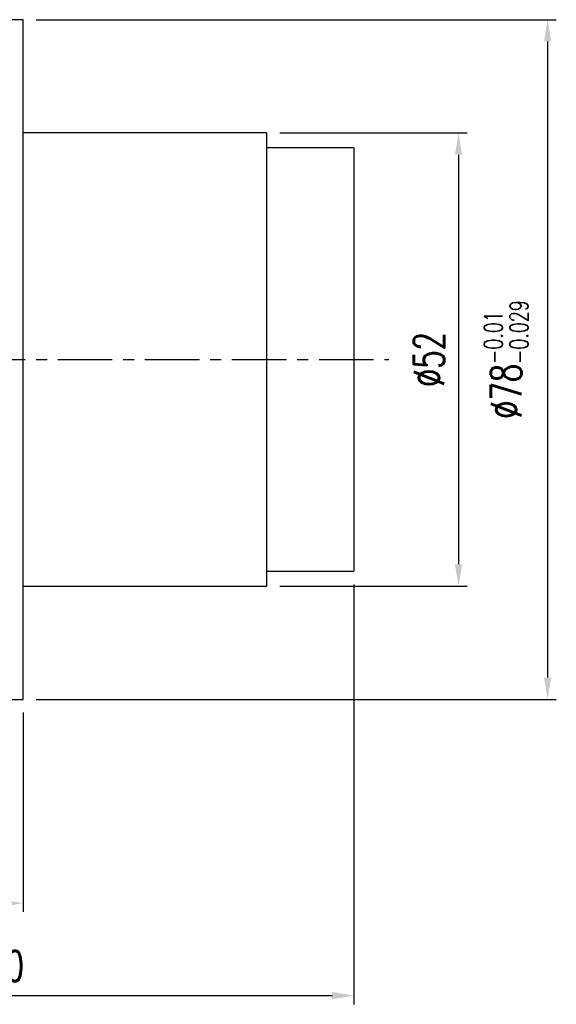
# Model space of a CAD drawing. Header units: millimetres. Extents: x -72 to 190, y -74 to 100.
# Tile 50 of 51: x 128 to 190, y -74 to 39. Entities that reach past the tile are written whole.
import ezdxf

# ---------------------------------------------------------------- set-up
doc = ezdxf.new("R2010")
doc.units = ezdxf.units.MM
doc.linetypes.add('CENTER', pattern=[2, 1.25, -0.25, 0.25, -0.25])
for name, color, linetype in [('CL', 1, 'CENTER'), ('DIM', 4, 'Continuous'), ('OUT', 3, 'Continuous')]:
    doc.layers.add(name, color=color, linetype=linetype)
doc.styles.add('DIM-7', font='SIMPLEX.shx', dxfattribs={"width": 0.7, "bigfont": 'chineset.shx'})
doc.dimstyles.new('CNS', dxfattribs={"dimtxt": 3.5, "dimasz": 2.5, "dimexe": 1, "dimexo": 1.5, "dimgap": 0.09, "dimtad": 0, "dimdsep": 46, "dimtxsty": 'DIM-7', "dimcen": 0.09, "dimclrd": 1, "dimclre": 1, "dimclrt": 4, "dimadec": 0, "dimazin": 0, "dimtfac": 1, "dimtix": 1, "dimtmove": 2, "dimatfit": 3, "dimfxl": 1, "dimtvp": 0.971429, "dimtolj": 1, "dimarcsym": 0})

# ---------------------------------------------------------------- blocks, each defined once
blk = doc.blocks.new('*D7')
at = {"layer": 'DEFPOINTS', "color": 0}
for p in [(128.85, -39), (111.85, -51.5), (111.85, -62.39)]:
    blk.add_point(p, dxfattribs=at)
at = {"layer": 'DIM', "color": 7, "lineweight": -2}
for p, q in [((128.85, -40.5), (128.85, -63.39)), ((111.85, -53), (111.85, -63.39)), ((126.35, -62.39), (114.35, -62.39))]:
    blk.add_line(p, q, dxfattribs=at)
at = {"layer": 'DIM', "color": 7}
for points in [[(114.35, -61.98), (114.35, -62.81), (111.85, -62.39)], [(126.35, -61.98), (126.35, -62.81), (128.85, -62.39)]]:
    blk.add_solid(points, dxfattribs=at)
at = {"layer": 'DIM', "color": 7, "insert": (120.35, -58.99), "char_height": 3.5, "attachment_point": 5, "style": 'DIM-7'}
blk.add_mtext('\\A1;17', dxfattribs=at)
blk = doc.blocks.new('*D8')
at = {"layer": 'DEFPOINTS', "color": 0}
for p in [(166.85, -24.3), (86.85, -31.5), (166.85, -73)]:
    blk.add_point(p, dxfattribs=at)
at = {"layer": 'DIM', "color": 7, "lineweight": -2}
for p, q in [((166.85, -25.8), (166.85, -74)), ((86.85, -33), (86.85, -74)), ((89.35, -73), (164.35, -73))]:
    blk.add_line(p, q, dxfattribs=at)
at = {"layer": 'DIM', "color": 7}
for points in [[(89.35, -72.58), (89.35, -73.41), (86.85, -73)], [(164.35, -72.58), (164.35, -73.41), (166.85, -73)]]:
    blk.add_solid(points, dxfattribs=at)
at = {"layer": 'DIM', "color": 7, "insert": (126.85, -69.6), "char_height": 3.5, "attachment_point": 5, "style": 'DIM-7'}
blk.add_mtext('\\A1;80', dxfattribs=at)
blk = doc.blocks.new('*D9')
at = {"layer": 'DEFPOINTS', "color": 0}
for p in [(128.85, 39), (128.85, -39), (189.1, -39)]:
    blk.add_point(p, dxfattribs=at)
at = {"layer": 'DIM', "color": 7, "lineweight": -2}
for p, q in [((130.35, 39), (190.1, 39)), ((189.1, 36.5), (189.1, -36.5)), ((130.35, -39), (190.1, -39))]:
    blk.add_line(p, q, dxfattribs=at)
at = {"layer": 'DIM', "color": 7}
for points in [[(188.68, 36.5), (189.52, 36.5), (189.1, 39)], [(188.68, -36.5), (189.52, -36.5), (189.1, -39)]]:
    blk.add_solid(points, dxfattribs=at)
at = {"layer": 'DIM', "color": 7, "insert": (184.34, 0), "char_height": 3.5, "attachment_point": 5, "rotation": 90, "style": 'DIM-7'}
blk.add_mtext('\\A1;%%C78{\\H2.100000;\\S-0.01^ -0.029;}', dxfattribs=at)
blk = doc.blocks.new('*D10')
at = {"layer": 'DEFPOINTS', "color": 0}
for p in [(156.85, 26), (156.85, -26), (178.87, -26)]:
    blk.add_point(p, dxfattribs=at)
at = {"layer": 'DIM', "color": 7, "lineweight": -2}
for p, q in [((158.35, 26), (179.87, 26)), ((178.87, 23.5), (178.87, -23.5)), ((158.35, -26), (179.87, -26))]:
    blk.add_line(p, q, dxfattribs=at)
at = {"layer": 'DIM', "color": 7}
for points in [[(178.45, 23.5), (179.28, 23.5), (178.87, 26)], [(178.45, -23.5), (179.28, -23.5), (178.87, -26)]]:
    blk.add_solid(points, dxfattribs=at)
at = {"layer": 'DIM', "color": 7, "insert": (175.47, 0), "char_height": 3.5, "attachment_point": 5, "rotation": 90, "style": 'DIM-7'}
blk.add_mtext('\\A1;%%C52', dxfattribs=at)

msp = doc.modelspace()

# ---------------------------------------------------------------- linework, layer by layer
at = {"layer": 'CL', "color": 7, "ltscale": 5}
msp.add_line((82.845, 0), (170.845, 0), dxfattribs=at)
at = {"layer": 'OUT', "color": 7, "linetype": 'Continuous'}
for p, q in [((128.845, 39), (111.845, 39)), ((128.845, 36.648), (128.845, 39)), ((128.845, -39), (128.845, 39)), ((128.845, -39), (128.845, 36.648)), ((128.845, 36.648), (128.845, 36.648)), ((156.845, 26), (128.845, 26)), ((156.845, 0), (156.845, 26)), ((166.845, 24.3), (156.845, 24.3)), ((166.845, 24.3), (166.845, 19.905)), ((166.845, 19.905), (166.845, 0)), ((166.845, 19.905), (166.845, 19.905)), ((156.845, -26), (156.845, 0)), ((166.845, 0), (166.845, -24.3)), ((156.845, -24.3), (166.845, -24.3)), ((128.845, -26), (156.845, -26)), ((117.843, -39), (128.845, -39))]:
    msp.add_line(p, q, dxfattribs=at)

# ---------------------------------------------------------------- dimensions: what is measured, and where the dimension line sits
at = {"layer": 'DIM', "color": 7}
for base, p1, p2, override, picture, middle in [((189.102, -39), (128.845, 39), (128.845, -39), {"dimclrd": 7, "dimclre": 7, "dimclrt": 7, "dimtol": 1, "dimtp": -0.01, "dimtm": 0.029, "dimtfac": 0.6, "dimtdec": 3, "dimtmove": 0}, '*D9', (184.342, 0)), ((178.867, -26), (156.845, 26), (156.845, -26), {"dimclrd": 7, "dimclre": 7, "dimclrt": 7}, '*D10', (175.467, 0))]:
    dim = msp.add_linear_dim(base=base, p1=p1, p2=p2, angle=90, text='%%C<>', dimstyle='CNS', override=override, dxfattribs=at)
    dim.commit()
    dim.dimension.update_dxf_attribs({"geometry": picture, "text_midpoint": middle})
for base, p1, p2, picture, middle in [((166.845, -72.995), (86.845, -31.5), (166.845, -24.3), '*D8', (126.845, -69.595)), ((111.845, -62.393), (128.845, -39), (111.845, -51.5), '*D7', (120.345, -58.993))]:
    dim = msp.add_linear_dim(base=base, p1=p1, p2=p2, dimstyle='CNS', override={"dimclrd": 7, "dimclre": 7, "dimclrt": 7}, dxfattribs=at)
    dim.commit()
    dim.dimension.update_dxf_attribs({"geometry": picture, "text_midpoint": middle})

doc.saveas('drawing.dxf')
